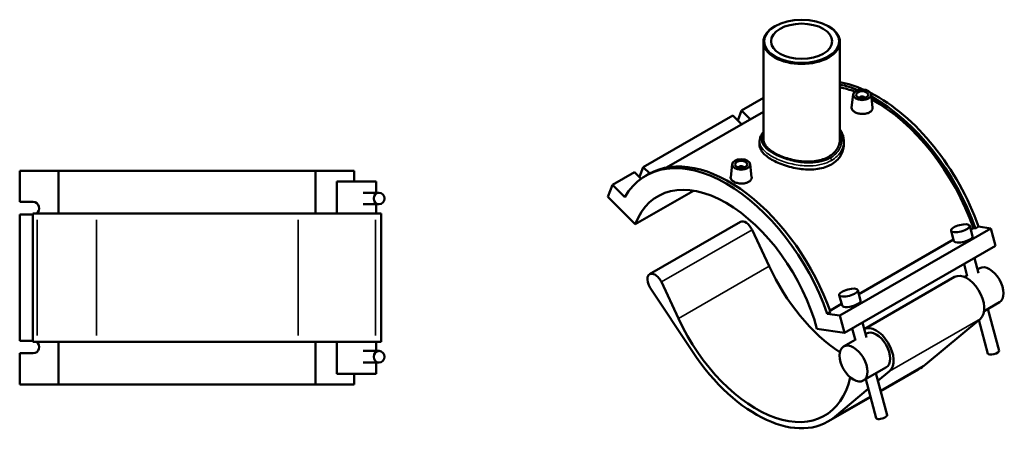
# Model space of a CAD drawing. Header units: millimetres. Extents: x -15 to 1164, y -66 to 1153.
# Tile 4 of 4: x 354 to 1164, y 801 to 1153. Entities that reach past the tile are written whole.
import ezdxf

# ---------------------------------------------------------------- set-up
doc = ezdxf.new("R2010")
doc.units = ezdxf.units.MM
doc.layers.add('Visible (ANSI)', color=7, linetype='Continuous', lineweight=50)
doc.layers.add('Visible Narrow (ANSI)', color=7, linetype='Continuous', lineweight=35)

msp = doc.modelspace()

# ---------------------------------------------------------------- linework, layer by layer
at = {"layer": 'Visible (ANSI)'}
for p, q in [((975.714, 1147.26), (975.267, 1147.001)), ((1019.539, 1147.26), (1019.986, 1147.001)), ((966.127, 1134.224), (966.127, 1054.067)), ((1029.127, 1134.224), (1029.127, 1054.067)), ((966.127, 1088.127), (948.145, 1077.772)), ((1039.921, 1090.91), (1038.772, 1080.19)), ((1045.407, 1088.191), (1045.407, 1088.005)), ((1049.407, 1088.191), (1049.407, 1088.005)), ((1054.893, 1090.91), (1056.039, 1080.219)), ((944.992, 1069.572), (948.145, 1077.772)), ((948.145, 1077.772), (955.364, 1070.576)), ((940.932, 1073.618), (867.252, 1031.189)), ((966.127, 1076.774), (886.305, 1030.808)), ((948.152, 1066.423), (940.932, 1073.618)), ((962.977, 1052.374), (962.977, 1049.437)), ((1032.277, 1052.374), (1032.277, 1049.437)), ((864.099, 1022.989), (867.252, 1031.189)), ((867.252, 1031.189), (872.574, 1025.884)), ((940.361, 1033.577), (939.211, 1022.857)), ((945.846, 1030.671), (945.846, 1030.858)), ((949.846, 1030.671), (949.846, 1030.858)), ((955.332, 1033.577), (956.478, 1022.886)), ((354.117, 1028.119), (386.066, 1028.119)), ((354.117, 1002.419), (354.117, 1028.119)), ((386.066, 1028.119), (386.066, 992.919)), ((386.066, 1028.119), (597.497, 1028.119)), ((597.497, 1028.119), (629.447, 1028.119)), ((597.497, 992.919), (597.497, 1028.119)), ((629.447, 1019.319), (629.447, 1028.119)), ((860.039, 1027.035), (841.867, 1016.57)), ((865.541, 1021.551), (860.039, 1027.035)), ((869.484, 1024.11), (871.973, 1025.544)), ((647.482, 1019.319), (615.082, 1019.319)), ((615.082, 992.919), (615.082, 1019.319)), ((647.482, 1009.964), (647.482, 1019.319)), ((838.058, 1006.664), (841.867, 1016.57)), ((841.867, 1016.57), (852.068, 1006.403)), ((649.908, 1009.964), (636.822, 1009.964)), ((838.058, 1006.664), (860.649, 984.147)), ((860.649, 984.147), (908.483, 1011.693)), ((354.117, 1002.419), (365.299, 1002.419)), ((649.908, 1000.514), (636.822, 1000.514)), ((647.482, 992.919), (647.482, 1000.514)), ((365.029, 992.219), (354.117, 992.219)), ((354.117, 888.019), (354.117, 992.219)), ((368.37, 992.919), (365.029, 992.919)), ((365.029, 887.319), (365.029, 992.919)), ((368.37, 992.919), (417.385, 992.919)), ((583.153, 992.919), (417.385, 992.919)), ((583.153, 992.919), (646.945, 992.919)), ((651.532, 992.919), (646.945, 992.919)), ((651.532, 887.319), (651.532, 992.919)), ((947.213, 985.946), (872.542, 942.946)), ((1153.387, 980.51), (1028.936, 908.844)), ((1135.888, 982.828), (1138.173, 974.252)), ((1136.736, 979.645), (1138.963, 980.928)), ((1138.963, 980.928), (1140.697, 980.659)), ((1140.697, 980.659), (1143.186, 982.092)), ((1153.387, 980.51), (1143.186, 982.092)), ((1157.196, 966.217), (1153.387, 980.51)), ((956.86, 979.53), (970.844, 949.46)), ((1120.669, 978.772), (1122.954, 970.196)), ((1157.196, 966.217), (1032.745, 894.551)), ((1044.642, 926.612), (1122.605, 971.507)), ((1139.734, 956.162), (1143.026, 943.807)), ((1131.256, 951.279), (1133.895, 941.374)), ((1123.498, 940.66), (1049.062, 897.795)), ((1133.757, 941.894), (1131.606, 940.655)), ((1144.187, 947.9), (1142.235, 946.776)), ((896.174, 906.46), (882.189, 936.53)), ((873.027, 931.708), (907.685, 879.258)), ((1030.861, 917.163), (1028.575, 925.739)), ((1046.08, 921.219), (1043.794, 929.795)), ((1020.853, 912.912), (1030.511, 918.474)), ((1160.355, 919.823), (1147.774, 912.578)), ((1018.735, 910.426), (1021.224, 911.859)), ((1028.936, 908.844), (1018.735, 910.426)), ((1032.745, 894.551), (1028.936, 908.844)), ((1150.873, 914.362), (1160.052, 879.922)), ((1050.933, 890.774), (1047.641, 903.128)), ((1144.679, 906.241), (1099.571, 868.565)), ((1143.517, 905.27), (1150.92, 877.488)), ((1010.153, 898.053), (1032.745, 894.551)), ((1041.802, 888.341), (1039.162, 898.246)), ((1050.849, 894.15), (1050.142, 893.743)), ((354.117, 888.019), (365.029, 888.019)), ((365.029, 887.319), (368.37, 887.319)), ((417.385, 887.319), (368.37, 887.319)), ((386.066, 887.319), (386.066, 852.119)), ((417.385, 887.319), (583.153, 887.319)), ((646.945, 887.319), (583.153, 887.319)), ((597.497, 852.119), (597.497, 887.319)), ((615.082, 860.919), (615.082, 887.319)), ((646.945, 887.319), (651.532, 887.319)), ((647.482, 879.724), (647.482, 887.319)), ((1041.663, 888.86), (1032.181, 883.4)), ((365.299, 877.819), (354.117, 877.819)), ((354.117, 852.119), (354.117, 877.819)), ((636.822, 879.724), (649.908, 879.724)), ((636.822, 870.274), (649.908, 870.274)), ((647.482, 860.919), (647.482, 870.274)), ((615.082, 860.919), (647.482, 860.919)), ((629.447, 852.119), (629.447, 860.919)), ((1067.017, 866.073), (1048.35, 855.323)), ((1067.958, 826.888), (1058.78, 861.329)), ((1060.407, 855.221), (1070.009, 863.241)), ((1093.91, 864.611), (1062.695, 846.636)), ((386.066, 852.119), (354.117, 852.119)), ((597.497, 852.119), (386.066, 852.119)), ((629.447, 852.119), (597.497, 852.119)), ((1058.827, 824.455), (1050.301, 856.447)), ((1024.901, 825.565), (1052.408, 848.54)), ((1054.217, 841.753), (1019.24, 821.611))]:
    msp.add_line(p, q, dxfattribs=at)
for centre, major_axis, ratio in [((997.627, 1134.739), (-30.87, 0), 0.5758617), ((997.627, 1134.739), (-25.2, 0), 0.5758617), ((1047.407, 1090.644), (-7.5, 0), 0.5758617), ((1047.407, 1090.644), (-5, 0), 0.5758617), ((947.846, 1033.31), (-7.5, 0), 0.5758617), ((947.846, 1033.31), (-5, 0), 0.5758617), ((649.908, 1005.239), (0, 4.725), 0.9396926), ((1128.278, 980.8), (-7.609, -2.028), 0.3434135), ((1036.185, 927.767), (-7.609, -2.028), 0.3434135), ((1040.265, 869.361), (-8.084, 14.039), 0.5780931), ((649.908, 874.999), (0, 4.725), 0.9396926)]:
    msp.add_ellipse(centre, major_axis=major_axis, ratio=ratio, dxfattribs=at)
for centre, major_axis, ratio, start_param, end_param in [((997.627, 1134.224), (-31.5, 0), 0.5758617, 5.5016397, 10.2063236), ((1059.852, 981.31), (-65.917, 114.467), 0.5780931, 5.6177358, 5.8349225), ((1057.363, 979.876), (65.917, -114.467), 0.5780931, 2.5023152, 2.6652445), ((1057.363, 979.876), (-64.625, 112.223), 0.5780931, 5.674051, 5.8131866), ((1047.407, 1088.191), (-2, 0), 0.5758617, 2.9729035, 6.4518745), ((1059.852, 981.31), (-65.917, 114.467), 0.5780931, 4.3975116, 5.558705), ((1057.363, 979.876), (65.917, -114.467), 0.5780931, 1.255919, 2.3825564), ((1057.363, 979.876), (-64.625, 112.223), 0.5780931, 4.3999138, 5.5220019), ((935.401, 909.643), (-65.917, 114.467), 0.5780931, 4.3975116, 6.6019301), ((937.89, 911.077), (-65.917, 114.467), 0.5780931, 4.3975116, 6.2831853), ((947.846, 1030.858), (-2, 0), 0.5758617, 2.9729035, 6.4518745), ((935.401, 909.643), (-56.141, 97.491), 0.5780931, 4.2779904, 6.7214513), ((365.299, 997.319), (0, 5.1), 0.9396926, 3.6717152, 6.2831853), ((951.716, 978.125), (-4.504, 7.821), 0.5780931, 4.5623394, 6.2831853), ((1130.564, 972.224), (7.609, 2.028), 0.3434135, 3.1415927, 6.2831853), ((1034.962, 966.976), (56.141, -97.491), 0.5780931, 4.5623394, 5.4256671), ((1152.271, 933.861), (-8.084, 14.039), 0.5780931, 3.1415927, 6.2831853), ((877.046, 935.125), (-4.504, 7.821), 0.5780931, 4.5623394, 7.9599975), ((1133.603, 923.111), (-10.105, 17.548), 0.5780931, 3.2424964, 6.2831853), ((1038.47, 919.191), (-7.609, -2.028), 0.3434135, 0, 3.1415927), ((960.292, 923.977), (56.141, -97.491), 0.5780931, 4.5623394, 6.8350783), ((1058.933, 880.111), (10.105, -17.548), 0.5780931, 0.1009037, 3.1186077), ((1058.933, 880.111), (-8.084, 14.039), 0.5780931, 3.1415927, 6.2831853), ((365.299, 882.919), (0, -5.1), 0.9396926, 0, 2.6114701), ((960.292, 923.977), (58.948, -102.365), 0.5780931, 4.8184048, 6.384089), ((1155.486, 878.705), (4.566, 1.217), 0.3434135, 3.1415927, 6.2831853), ((1034.962, 966.976), (58.948, -102.365), 0.5780931, 0, 0.1009037), ((1063.392, 825.672), (-4.566, -1.217), 0.3434135, 0, 3.1415927)]:
    msp.add_ellipse(centre, major_axis=major_axis, ratio=ratio, start_param=start_param, end_param=end_param, dxfattribs=at)
for points, knots in [([(1053.533, 1076.251), (1052.764, 1075.808), (1051.79, 1075.438), (1049.658, 1074.976), (1048.498, 1074.885), (1046.327, 1074.947), (1045.169, 1075.105), (1043.04, 1075.66), (1042.068, 1076.056), (1040.532, 1076.941), (1039.865, 1077.488), (1038.979, 1078.67), (1038.76, 1079.305), (1038.757, 1079.996), (1038.762, 1080.092), (1038.773, 1080.19)], [0, 0, 0, 0, 0.3260496, 0.3260496, 0.6520993, 0.6520993, 0.9779301, 0.9779301, 1.303761, 1.303761, 1.6295918, 1.6295918, 1.9554226, 1.9554226, 2.0077694, 2.0077694, 2.0077694, 2.0077694]), ([(1056.038, 1080.219), (1056.05, 1080.111), (1056.057, 1080.003), (1056.06, 1079.241), (1055.846, 1078.542), (1054.967, 1077.267), (1054.302, 1076.694), (1053.533, 1076.251)], [4.5096202, 4.5096202, 4.5096202, 4.5096202, 4.56244456, 4.56244456, 4.88874451, 4.88874451, 5.21504446, 5.21504446, 5.21504446, 5.21504446]), ([(1029.127, 1062.336), (1029.748, 1061.426), (1030.284, 1060.475), (1031.238, 1058.362), (1031.627, 1057.189), (1032.146, 1054.802), (1032.277, 1053.588), (1032.277, 1052.374)], [27.4592652, 27.4592652, 27.4592652, 27.4592652, 27.8817004, 27.8817004, 28.3701062, 28.3701062, 28.8585119, 28.8585119, 28.8585119, 28.8585119]), ([(962.977, 1052.374), (962.977, 1053.259), (963.106, 1054.144), (963.615, 1055.912), (964.006, 1056.793), (964.961, 1058.407), (965.503, 1059.148), (966.127, 1059.867)], [18.3656679, 18.3656679, 18.3656679, 18.3656679, 18.822379, 18.822379, 19.3013346, 19.3013346, 19.7314429, 19.7314429, 19.7314429, 19.7314429]), ([(1029.127, 1054.067), (1029.127, 1052.741), (1028.939, 1051.368), (1028.145, 1048.655), (1027.54, 1047.317), (1025.935, 1044.791), (1024.935, 1043.602), (1022.62, 1041.462), (1021.305, 1040.512), (1018.497, 1038.895), (1016.911, 1038.175), (1013.464, 1036.996), (1011.601, 1036.537), (1007.721, 1035.904), (1005.7, 1035.73), (1001.639, 1035.647), (999.599, 1035.737), (995.655, 1036.119), (993.615, 1036.425), (989.554, 1037.251), (987.533, 1037.772), (983.652, 1038.981), (981.79, 1039.671), (978.342, 1041.154), (976.757, 1041.949), (973.949, 1043.566), (972.634, 1044.442), (970.318, 1046.277), (969.318, 1047.236), (967.714, 1049.185), (967.109, 1050.177), (966.315, 1052.146), (966.127, 1053.123), (966.127, 1054.067)], [7.1478413, 7.1478413, 7.1478413, 7.1478413, 7.7435369, 7.7435369, 8.3392326, 8.3392326, 8.9349282, 8.9349282, 9.5306239, 9.5306239, 10.1263195, 10.1263195, 10.7220152, 10.7220152, 11.3177108, 11.3177108, 11.9134065, 11.9134065, 12.5090388, 12.5090388, 13.1046712, 13.1046712, 13.7003035, 13.7003035, 14.2959358, 14.2959358, 14.8915682, 14.8915682, 15.4872005, 15.4872005, 16.0828328, 16.0828328, 16.6784652, 16.6784652, 16.6784652, 16.6784652]), ([(1022.128, 1033.379), (1020.582, 1032.489), (1018.836, 1031.703), (1015.041, 1030.432), (1012.991, 1029.947), (1008.723, 1029.301), (1006.501, 1029.139), (1002.036, 1029.11), (999.794, 1029.242), (995.46, 1029.724), (993.218, 1030.092), (988.753, 1031.061), (986.531, 1031.66), (982.262, 1033.036), (980.212, 1033.812), (976.417, 1035.469), (974.672, 1036.349), (971.579, 1038.13), (970.131, 1039.089), (967.584, 1041.084), (966.484, 1042.122), (964.72, 1044.22), (964.055, 1045.283), (963.183, 1047.388), (962.977, 1048.43), (962.977, 1049.437)], [0, 0, 0, 0, 0.6561297, 0.6561297, 1.3122595, 1.3122595, 1.9683892, 1.9683892, 2.624519, 2.624519, 3.2805273, 3.2805273, 3.9365356, 3.9365356, 4.5925439, 4.5925439, 5.2485522, 5.2485522, 5.9045605, 5.9045605, 6.5605688, 6.5605688, 7.2165771, 7.2165771, 7.8725854, 7.8725854, 7.8725854, 7.8725854]), ([(1032.277, 1049.437), (1032.277, 1047.947), (1032.07, 1046.405), (1031.198, 1043.362), (1030.533, 1041.86), (1028.77, 1039.033), (1027.67, 1037.705), (1025.123, 1035.323), (1023.675, 1034.27), (1022.128, 1033.379)], [18.3696897, 18.3696897, 18.3696897, 18.3696897, 19.0258195, 19.0258195, 19.6819492, 19.6819492, 20.338079, 20.338079, 20.9942087, 20.9942087, 20.9942087, 20.9942087]), ([(953.972, 1018.918), (953.203, 1018.475), (952.228, 1018.104), (950.094, 1017.643), (948.934, 1017.551), (946.762, 1017.614), (945.605, 1017.773), (943.478, 1018.327), (942.506, 1018.723), (940.972, 1019.607), (940.305, 1020.154), (939.419, 1021.335), (939.2, 1021.969), (939.196, 1022.661), (939.201, 1022.758), (939.212, 1022.857)], [2.6075219, 2.6075219, 2.6075219, 2.6075219, 2.9338219, 2.9338219, 3.2601218, 3.2601218, 3.5857025, 3.5857025, 3.9112832, 3.9112832, 4.2368639, 4.2368639, 4.5624446, 4.5624446, 4.6152809, 4.6152809, 4.6152809, 4.6152809]), ([(956.478, 1022.886), (956.49, 1022.777), (956.496, 1022.668), (956.499, 1021.906), (956.285, 1021.207), (955.405, 1019.933), (954.74, 1019.36), (953.972, 1018.918)], [7.11715322, 7.11715322, 7.11715322, 7.11715322, 7.17046708, 7.17046708, 7.49651672, 7.49651672, 7.82256636, 7.82256636, 7.82256636, 7.82256636])]:
    msp.add_open_spline(points, degree=3, knots=knots, dxfattribs=at)
at = {"layer": 'Visible Narrow (ANSI)'}
for p, q in [((368.37, 892.599), (368.37, 987.639)), ((417.385, 892.599), (417.385, 987.639)), ((583.153, 987.639), (583.153, 892.599)), ((646.945, 892.599), (646.945, 987.639)), ((956.86, 979.53), (882.189, 936.53)), ((970.844, 949.46), (896.174, 906.46)), ((1144.679, 906.241), (1070.009, 863.241)), ((1062.535, 847.237), (1099.571, 868.565)), ((1024.901, 825.565), (1054.057, 842.354))]:
    msp.add_line(p, q, dxfattribs=at)
msp.add_ellipse((1020.816, 1037.357), major_axis=(-0.945, 1.637), ratio=0.5785422, start_param=3.92827, end_param=5.2497876, dxfattribs=at)
for points, knots in [([(1021.145, 1038.665), (1018.934, 1037.388), (1016.399, 1036.396), (1010.739, 1034.997), (1007.589, 1034.627), (1000.256, 1034.526), (996.016, 1034.983), (987.68, 1036.708), (983.592, 1037.995), (976.204, 1041.122), (972.938, 1042.973), (968.103, 1046.744), (966.425, 1048.647), (964.564, 1052.496), (964.385, 1054.445), (965.221, 1057.191), (965.609, 1058.006), (966.129, 1058.814)], [10.4927878, 10.4927878, 10.4927878, 10.4927878, 11.4464738, 11.4464738, 12.4561569, 12.4561569, 13.7274754, 13.7274754, 15.0338201, 15.0338201, 16.3777697, 16.3777697, 17.6206277, 17.6206277, 18.8703866, 18.8703866, 19.4013237, 19.4013237, 19.4013237, 19.4013237]), ([(1029.124, 1060.233), (1029.861, 1058.653), (1030.333, 1056.999), (1030.872, 1052.254), (1030.276, 1049.122), (1027.178, 1043.285), (1024.554, 1040.633), (1021.145, 1038.665)], [27.8702335, 27.8702335, 27.8702335, 27.8702335, 28.6240536, 28.6240536, 30.0080809, 30.0080809, 31.4783633, 31.4783633, 31.4783633, 31.4783633]), ([(962.978, 1052.374), (962.978, 1051.144), (963.263, 1049.914), (964.775, 1046.657), (966.509, 1044.646), (971.534, 1040.685), (974.94, 1038.756), (982.664, 1035.527), (986.946, 1034.215), (995.689, 1032.491), (1000.142, 1032.059), (1007.854, 1032.242), (1011.171, 1032.662), (1017.138, 1034.179), (1019.815, 1035.238), (1022.154, 1036.588)], [-18.3656679, -18.3656679, -18.3656679, -18.3656679, -17.6206277, -17.6206277, -16.3777697, -16.3777697, -15.0338201, -15.0338201, -13.7274754, -13.7274754, -12.4561569, -12.4561569, -11.4464738, -11.4464738, -10.4927878, -10.4927878, -10.4927878, -10.4927878]), ([(1022.154, 1036.588), (1025.759, 1038.67), (1028.546, 1041.451), (1031.593, 1047.045), (1032.274, 1049.71), (1032.276, 1052.374)], [-31.4783633, -31.4783633, -31.4783633, -31.4783633, -30.0080809, -30.0080809, -28.8585119, -28.8585119, -28.8585119, -28.8585119])]:
    msp.add_open_spline(points, degree=3, knots=knots, dxfattribs=at)

doc.saveas('drawing.dxf')
